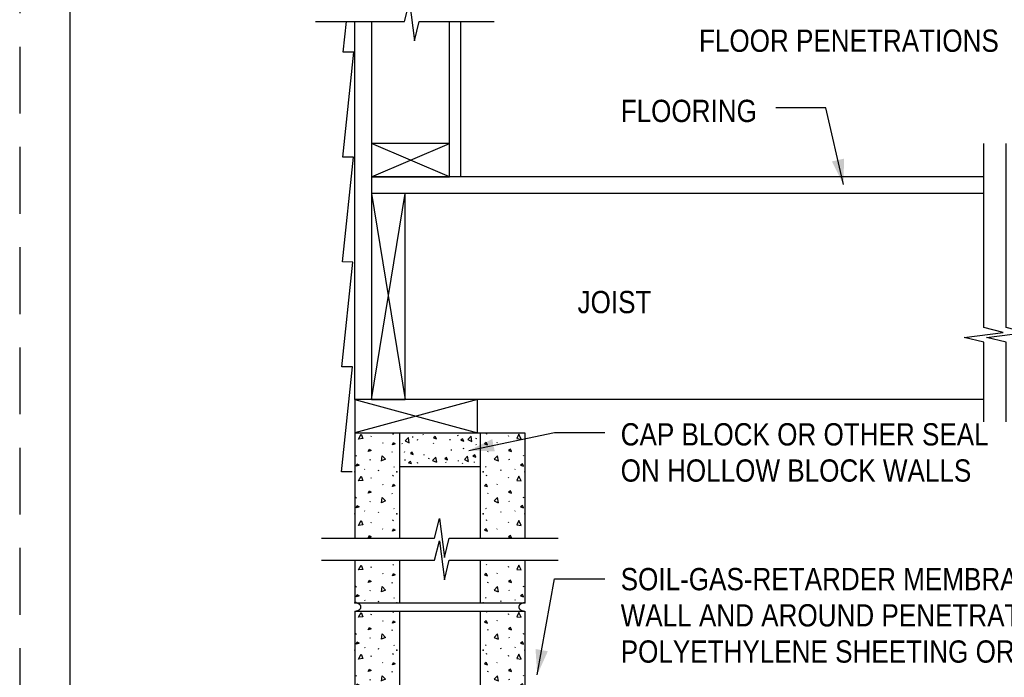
# Model space of a CAD drawing. Extents: x -4.7 to 12.3, y -5.1 to 5.9.
# Tile 2 of 5: x -4.7 to -1, y -2.9 to -0.4. Entities that reach past the tile are written whole.
import ezdxf
from ezdxf.enums import TextEntityAlignment as Align

# ---------------------------------------------------------------- set-up
doc = ezdxf.new("R2010")
doc.units = 0
doc.linetypes.add('HIDDEN', pattern=[0.375, 0.25, -0.125])
doc.layers.get('0').update_dxf_attribs({"linetype": 'CONTINUOUS'})
for name, color, linetype in [('29', 7, 'CONTINUOUS'), ('32', 7, 'CONTINUOUS'), ('35', 7, 'CONTINUOUS')]:
    doc.layers.add(name, color=color, linetype=linetype)

# ---------------------------------------------------------------- blocks, each defined once
blk = doc.blocks.new('8CMU')
at = {"layer": '32', "linetype": 'CONTINUOUS'}
for p, q in [((0, 0.666667), (0, 0.03125)), ((0, 0.666667), (0.635417, 0.666667)), ((0.14241, 0.661275), (0.143801, 0.6644)), ((0.166667, 0.666667), (0.166667, 0.03125)), ((0.46875, 0.666667), (0.46875, 0.03125)), ((0.493007, 0.661275), (0.491616, 0.6644)), ((0.635417, 0.666667), (0.635417, 0.03125)), ((0.060199, 0.653298), (0.06159, 0.656419)), ((0.103563, 0.631099), (0.104949, 0.629017)), ((0.531854, 0.631099), (0.530467, 0.629017)), ((0.575217, 0.653298), (0.573827, 0.656419)), ((0.138629, 0.597822), (0.138977, 0.594701)), ((0.496788, 0.597822), (0.49644, 0.594701)), ((0.004008, 0.579411), (0.005395, 0.582536)), ((0.05673, 0.565189), (0.058121, 0.568314)), ((0.578686, 0.565189), (0.577296, 0.568314)), ((0.631409, 0.579411), (0.630022, 0.582536)), ((0.035516, 0.531743), (0.036902, 0.529661)), ((0.088297, 0.524954), (0.089688, 0.528076)), ((0.145039, 0.540572), (0.14643, 0.53849)), ((0.490378, 0.540572), (0.488987, 0.53849)), ((0.54712, 0.524954), (0.545729, 0.528076)), ((0.599901, 0.531743), (0.598514, 0.529661)), ((0.060199, 0.497048), (0.06159, 0.500169)), ((0.14241, 0.505025), (0.143801, 0.50815)), ((0.493007, 0.505025), (0.491616, 0.50815)), ((0.575217, 0.497048), (0.573827, 0.500169)), ((0.103563, 0.474849), (0.104949, 0.472767)), ((0.531854, 0.474849), (0.530467, 0.472767)), ((0.004008, 0.423161), (0.005395, 0.426286)), ((0.05673, 0.408939), (0.058121, 0.412064)), ((0.138629, 0.441572), (0.138977, 0.438451)), ((0.496788, 0.441572), (0.49644, 0.438451)), ((0.578686, 0.408939), (0.577296, 0.412064)), ((0.631409, 0.423161), (0.630022, 0.426286)), ((0.035516, 0.375493), (0.036902, 0.373411)), ((0.088297, 0.368704), (0.089688, 0.371826)), ((0.145039, 0.384322), (0.14643, 0.38224)), ((0.490378, 0.384322), (0.488987, 0.38224)), ((0.54712, 0.368704), (0.545729, 0.371826)), ((0.599901, 0.375493), (0.598514, 0.373411)), ((0.060199, 0.330382), (0.06159, 0.333503)), ((0.14241, 0.338358), (0.143801, 0.341483)), ((0.493007, 0.338358), (0.491616, 0.341483)), ((0.575217, 0.330382), (0.573827, 0.333503)), ((0.103563, 0.308182), (0.104949, 0.3061)), ((0.531854, 0.308182), (0.530467, 0.3061)), ((0.004008, 0.256495), (0.005395, 0.25962)), ((0.138629, 0.274905), (0.138977, 0.271784)), ((0.496788, 0.274905), (0.49644, 0.271784)), ((0.631409, 0.256495), (0.630022, 0.25962)), ((0.05673, 0.242272), (0.058121, 0.245397)), ((0.578686, 0.242272), (0.577296, 0.245397)), ((0.035516, 0.208827), (0.036902, 0.206745)), ((0.088297, 0.202038), (0.089688, 0.205159)), ((0.145039, 0.217655), (0.14643, 0.215573)), ((0.490378, 0.217655), (0.488987, 0.215573)), ((0.54712, 0.202038), (0.545729, 0.205159)), ((0.599901, 0.208827), (0.598514, 0.206745)), ((0.060199, 0.163715), (0.06159, 0.166836)), ((0.14241, 0.171691), (0.143801, 0.174816)), ((0.493007, 0.171691), (0.491616, 0.174816)), ((0.575217, 0.163715), (0.573827, 0.166836)), ((0.103563, 0.141516), (0.104949, 0.139434)), ((0.531854, 0.141516), (0.530467, 0.139434)), ((0.004008, 0.089828), (0.005395, 0.092953)), ((0.05673, 0.075605), (0.058121, 0.07873)), ((0.138629, 0.108238), (0.138977, 0.105117)), ((0.496788, 0.108238), (0.49644, 0.105117)), ((0.578686, 0.075605), (0.577296, 0.07873)), ((0.631409, 0.089828), (0.630022, 0.092953)), ((0.035516, 0.04216), (0.036902, 0.040078)), ((0.088297, 0.035371), (0.089688, 0.038492)), ((0.145039, 0.050988), (0.14643, 0.048906)), ((0.490378, 0.050988), (0.488987, 0.048906)), ((0.54712, 0.035371), (0.545729, 0.038492)), ((0.599901, 0.04216), (0.598514, 0.040078)), ((0, 0.036257), (0.007512, 0.03125)), ((0, 0.03125), (0.635417, 0.03125))]:
    blk.add_line(p, q, dxfattribs=at)
for points in [[(0.013371, 0.643935), (0.022738, 0.661622), (0.030023, 0.645322), (0.013719, 0.643935)], [(0.139984, 0.622079), (0.144145, 0.630751), (0.151082, 0.625548), (0.139984, 0.622079)], [(0.495432, 0.622079), (0.491272, 0.630751), (0.484335, 0.625548), (0.495432, 0.622079)], [(0.622046, 0.643935), (0.612678, 0.661622), (0.605393, 0.645322), (0.621698, 0.643935)], [(0.049863, 0.597283), (0.054023, 0.605954), (0.060961, 0.600751), (0.049863, 0.597283)], [(0.585553, 0.597283), (0.581393, 0.605954), (0.574456, 0.600751), (0.585553, 0.597283)], [(0.098934, 0.561603), (0.101684, 0.581427), (0.114105, 0.568599), (0.099258, 0.56172)], [(0.536483, 0.561603), (0.533733, 0.581427), (0.521311, 0.568599), (0.536159, 0.56172)], [(0.004699, 0.54299), (0.008863, 0.551661), (0.015801, 0.546458), (0.004699, 0.54299)], [(0.630717, 0.54299), (0.626553, 0.551661), (0.619616, 0.546458), (0.630717, 0.54299)], [(0.013371, 0.487685), (0.022738, 0.505372), (0.030023, 0.489072), (0.013719, 0.487685)], [(0.622046, 0.487685), (0.612678, 0.505372), (0.605393, 0.489072), (0.621698, 0.487685)], [(0.049863, 0.441033), (0.054023, 0.449704), (0.060961, 0.444501), (0.049863, 0.441033)], [(0.139984, 0.465829), (0.144145, 0.474501), (0.151082, 0.469298), (0.139984, 0.465829)], [(0.495432, 0.465829), (0.491272, 0.474501), (0.484335, 0.469298), (0.495432, 0.465829)], [(0.585553, 0.441033), (0.581393, 0.449704), (0.574456, 0.444501), (0.585553, 0.441033)], [(0.098934, 0.405353), (0.101684, 0.425177), (0.114105, 0.412349), (0.099258, 0.40547)], [(0.536483, 0.405353), (0.533733, 0.425177), (0.521311, 0.412349), (0.536159, 0.40547)], [(0.004699, 0.38674), (0.008863, 0.395411), (0.015801, 0.390208), (0.004699, 0.38674)], [(0.630717, 0.38674), (0.626553, 0.395411), (0.619616, 0.390208), (0.630717, 0.38674)], [(0.013371, 0.321018), (0.022738, 0.338706), (0.030023, 0.322405), (0.013719, 0.321018)], [(0.622046, 0.321018), (0.612678, 0.338706), (0.605393, 0.322405), (0.621698, 0.321018)], [(0.139984, 0.299163), (0.144145, 0.307835), (0.151082, 0.302632), (0.139984, 0.299163)], [(0.495432, 0.299163), (0.491272, 0.307835), (0.484335, 0.302632), (0.495432, 0.299163)], [(0.049863, 0.274366), (0.054023, 0.283038), (0.060961, 0.277835), (0.049863, 0.274366)], [(0.098934, 0.238686), (0.101684, 0.25851), (0.114105, 0.245682), (0.099258, 0.238803)], [(0.536483, 0.238686), (0.533733, 0.25851), (0.521311, 0.245682), (0.536159, 0.238803)], [(0.585553, 0.274366), (0.581393, 0.283038), (0.574456, 0.277835), (0.585553, 0.274366)], [(0.004699, 0.220073), (0.008863, 0.228745), (0.015801, 0.223542), (0.004699, 0.220073)], [(0.630717, 0.220073), (0.626553, 0.228745), (0.619616, 0.223542), (0.630717, 0.220073)], [(0.013371, 0.154352), (0.022738, 0.172039), (0.030023, 0.155738), (0.013719, 0.154352)], [(0.622046, 0.154352), (0.612678, 0.172039), (0.605393, 0.155738), (0.621698, 0.154352)], [(0.049863, 0.107699), (0.054023, 0.116371), (0.060961, 0.111168), (0.049863, 0.107699)], [(0.139984, 0.132496), (0.144145, 0.141168), (0.151082, 0.135965), (0.139984, 0.132496)], [(0.495432, 0.132496), (0.491272, 0.141168), (0.484335, 0.135965), (0.495432, 0.132496)], [(0.585553, 0.107699), (0.581393, 0.116371), (0.574456, 0.111168), (0.585553, 0.107699)], [(0.098934, 0.07202), (0.101684, 0.091844), (0.114105, 0.079016), (0.099258, 0.072137)], [(0.536483, 0.07202), (0.533733, 0.091844), (0.521311, 0.079016), (0.536159, 0.072137)], [(0.004699, 0.053406), (0.008863, 0.062078), (0.015801, 0.056875), (0.004699, 0.053406)], [(0.630717, 0.053406), (0.626553, 0.062078), (0.619616, 0.056875), (0.630717, 0.053406)]]:
    blk.add_lwpolyline(points, dxfattribs=at)
for points in [[(0.000001, 0, 0.023214), (0.003224, 0.000233, 0.02419), (0.00641, 0.000769, 0.024773), (0.009383, 0.001574, 0.027459), (0.012255, 0.002683, 0.02867), (0.014761, 0.00399, 0.033429), (0.017085, 0.005595, 0.035406), (0.01895, 0.007306, 0.042063), (0.020528, 0.00928, 0.044525), (0.021621, 0.011284, 0.050398), (0.022319, 0.013454, 0.051721), (0.022542, 0.015625, 0.051721), (0.022319, 0.017796, 0.050398), (0.021621, 0.019966, 0.044525), (0.020528, 0.02197, 0.042063), (0.01895, 0.023944, 0.035406), (0.017085, 0.025655, 0.033429), (0.014761, 0.02726, 0.02867), (0.012255, 0.028567, 0.027459), (0.009383, 0.029676, 0.024773), (0.00641, 0.030481, 0.02419), (0.003224, 0.031017, 0.023214), (0.000001, 0.03125)], [(0.635416, 0.03125, 0.023214), (0.632193, 0.031017, 0.02419), (0.629007, 0.030481, 0.024773), (0.626034, 0.029676, 0.027459), (0.623162, 0.028567, 0.02867), (0.620655, 0.02726, 0.033429), (0.618332, 0.025655, 0.035406), (0.616467, 0.023944, 0.042063), (0.614888, 0.02197, 0.044525), (0.613795, 0.019966, 0.050398), (0.613098, 0.017796, 0.051721), (0.612875, 0.015625, 0.051721), (0.613098, 0.013454, 0.050398), (0.613795, 0.011284, 0.044525), (0.614888, 0.00928, 0.042063), (0.616467, 0.007306, 0.035406), (0.618332, 0.005595, 0.033429), (0.620655, 0.00399, 0.02867), (0.623162, 0.002683, 0.027459), (0.626034, 0.001574, 0.024773), (0.629007, 0.000769, 0.02419), (0.632193, 0.000233, 0.023214), (0.635416, 0)]]:
    blk.add_lwpolyline(points, format="xyb", dxfattribs=at)
for p in [(0, 0.520833), (0.15625, 0.520833), (0.479167, 0.520833), (0.635417, 0.520833), (0, 0.364583), (0.15625, 0.364583), (0.479167, 0.364583), (0.635417, 0.364583), (0, 0.197917), (0.15625, 0.197917), (0.479167, 0.197917), (0.635417, 0.197917), (0, 0.03125), (0.15625, 0.03125), (0.479167, 0.03125), (0.635417, 0.03125)]:
    blk.add_point(p, dxfattribs=at)

msp = doc.modelspace()

# ---------------------------------------------------------------- linework, layer by layer
at = {"layer": '29', "linetype": 'CONTINUOUS'}
for p, q in [((-3.450568, -1.816858), (-3.450568, -0.402449)), ((-3.388068, -0.402449), (-3.388068, -1.816858)), ((-3.096401, -0.983525), (-3.096401, -0.402449)), ((-3.054734, -0.983525), (-3.054734, -0.402449)), ((-3.388068, -0.983525), (-3.096401, -0.858525)), ((-3.096401, -0.983525), (-3.388068, -0.858525)), ((-1.098621, -0.983525), (-3.388068, -0.983525)), ((-3.388068, -1.816858), (-3.263068, -1.046025)), ((-3.388068, -1.046025), (-3.263068, -1.816858)), ((-1.098621, -1.046025), (-3.388068, -1.046025)), ((-3.450568, -1.816858), (-2.992234, -1.941858)), ((-2.992234, -1.816858), (-3.450568, -1.941858)), ((-3.450568, -1.816858), (-2.992234, -1.941858)), ((-2.992234, -1.816858), (-3.450568, -1.941858)), ((-1.098621, -1.816858), (-3.388068, -1.816858))]:
    msp.add_line(p, q, dxfattribs=at)
for points in [[(-3.598186, -0.402449), (-3.264781, -0.402449), (-3.246552, -0.329533), (-3.228323, -0.475366), (-3.210094, -0.402449), (-2.929734, -0.402449)], [(-3.46131, -2.087398), (-3.50091, -2.087178), (-3.459605, -1.695007), (-3.499206, -1.694786), (-3.4579, -1.302616), (-3.4975, -1.302396), (-3.456195, -0.910224), (-3.495797, -0.910003), (-3.454491, -0.517832), (-3.494092, -0.517612), (-3.481962, -0.402449)], [(-1.098621, -1.900191), (-1.098621, -1.602721), (-1.171538, -1.584492), (-1.025704, -1.566263), (-1.098621, -1.548034), (-1.098621, -0.858525)], [(-1.015288, -1.900191), (-1.015288, -1.602721), (-1.088204, -1.584492), (-0.942371, -1.566263), (-1.015288, -1.548034), (-1.015288, -0.858525)], [(-3.575568, -2.334939), (-3.152548, -2.334939), (-3.134319, -2.262022), (-3.11609, -2.407855), (-3.097861, -2.334939), (-2.690152, -2.334939)], [(-3.575568, -2.418272), (-3.152548, -2.418272), (-3.134319, -2.345355), (-3.11609, -2.491189), (-3.097861, -2.418272), (-2.690152, -2.418272)]]:
    msp.add_lwpolyline(points, dxfattribs=at)
for points in [[(-3.388068, -0.983525), (-3.096401, -0.983525), (-3.096401, -0.858525), (-3.388068, -0.858525)], [(-3.388068, -1.816858), (-3.263068, -1.816858), (-3.263068, -1.046025), (-3.388068, -1.046025)], [(-3.450568, -1.941858), (-2.992234, -1.941858), (-2.992234, -1.816858), (-3.450568, -1.816858)], [(-3.450568, -1.941858), (-2.992234, -1.941858), (-2.992234, -1.816858), (-3.450568, -1.816858)]]:
    msp.add_lwpolyline(points, close=True, dxfattribs=at)
at = {"layer": '32', "color": 1, "linetype": 'CONTINUOUS'}
for p, q in [((-1.688861, -0.725337), (-1.876361, -0.725337)), ((-1.623193, -1.012448), (-1.688861, -0.725337)), ((-3.024053, -2.007077), (-2.703701, -1.940453)), ((-2.703701, -1.940453), (-2.516201, -1.940453)), ((-2.768715, -2.84659), (-2.703701, -2.487962)), ((-2.703701, -2.487962), (-2.516201, -2.487962))]:
    msp.add_line(p, q, dxfattribs=at)
at = {"layer": '32', "linetype": 'CONTINUOUS'}
for p, q in [((-3.450568, -1.941858), (-2.815152, -1.941858)), ((-3.450568, -1.941858), (-3.450568, -2.334939)), ((-3.308158, -1.94725), (-3.306767, -1.944125)), ((-3.283901, -1.941858), (-3.283901, -2.334939)), ((-3.194221, -1.950266), (-3.195612, -1.947145)), ((-3.064267, -1.953517), (-3.065658, -1.950396)), ((-2.981819, -1.941858), (-2.981819, -2.334939)), ((-2.957563, -1.94725), (-2.958953, -1.944125)), ((-2.815152, -1.941858), (-2.815152, -2.334939)), ((-3.390368, -1.955227), (-3.388978, -1.952105)), ((-3.347005, -1.977426), (-3.345618, -1.979508)), ((-3.272194, -1.984404), (-3.273585, -1.981283)), ((-3.234806, -1.95543), (-3.235154, -1.958551)), ((-3.216938, -1.96681), (-3.217285, -1.969931)), ((-3.155236, -1.982779), (-3.156626, -1.979658)), ((-3.095107, -1.965184), (-3.095454, -1.968305)), ((-2.997641, -1.961932), (-2.997988, -1.965053)), ((-2.996042, -1.987655), (-2.997432, -1.984534)), ((-2.918715, -1.977426), (-2.920102, -1.979508)), ((-2.875352, -1.955227), (-2.876742, -1.952105)), ((-3.311939, -2.010703), (-3.311591, -2.013824)), ((-3.265671, -2.012328), (-3.266018, -2.015449)), ((-3.192572, -2.022082), (-3.192919, -2.025203)), ((-3.090233, -2.004201), (-3.090581, -2.007322)), ((-3.04315, -2.002286), (-3.04454, -1.999165)), ((-2.953781, -2.010703), (-2.954129, -2.013824)), ((-3.44656, -2.029113), (-3.445173, -2.025988)), ((-3.393837, -2.043336), (-3.392447, -2.040211)), ((-3.264046, -2.04159), (-3.264393, -2.044711)), ((-3.215339, -2.055934), (-3.216729, -2.052813)), ((-3.174703, -2.036714), (-3.175051, -2.039835)), ((-3.109751, -2.054307), (-3.111142, -2.051186)), ((-3.064242, -2.044841), (-3.06459, -2.047962)), ((-3.046398, -2.057559), (-3.047789, -2.054438)), ((-3.004138, -2.049719), (-3.004486, -2.05284)), ((-2.871883, -2.043336), (-2.873273, -2.040211)), ((-2.81916, -2.029113), (-2.820547, -2.025988)), ((-3.415052, -2.076781), (-3.413665, -2.078863)), ((-3.362271, -2.08357), (-3.36088, -2.080449)), ((-3.305529, -2.067953), (-3.304138, -2.070035)), ((-3.283901, -2.066858), (-2.981819, -2.066858)), ((-2.960191, -2.067953), (-2.961582, -2.070035)), ((-2.903449, -2.08357), (-2.90484, -2.080449)), ((-2.850668, -2.076781), (-2.852055, -2.078863)), ((-3.390368, -2.111477), (-3.388978, -2.108355)), ((-3.347005, -2.133676), (-3.345618, -2.135758)), ((-3.308158, -2.1035), (-3.306767, -2.100375)), ((-2.957563, -2.1035), (-2.958953, -2.100375)), ((-2.918715, -2.133676), (-2.920102, -2.135758)), ((-2.875352, -2.111477), (-2.876742, -2.108355)), ((-3.311939, -2.166953), (-3.311591, -2.170074)), ((-2.953781, -2.166953), (-2.954129, -2.170074)), ((-3.44656, -2.185363), (-3.445173, -2.182238)), ((-3.393837, -2.199586), (-3.392447, -2.196461)), ((-2.871883, -2.199586), (-2.873273, -2.196461)), ((-2.81916, -2.185363), (-2.820547, -2.182238)), ((-3.415052, -2.23303), (-3.413665, -2.235112)), ((-3.362271, -2.239819), (-3.36088, -2.236698)), ((-3.305529, -2.224203), (-3.304138, -2.226284)), ((-2.960191, -2.224203), (-2.961582, -2.226284)), ((-2.903449, -2.239819), (-2.90484, -2.236698)), ((-2.850668, -2.23303), (-2.852055, -2.235112)), ((-3.390368, -2.278142), (-3.388978, -2.275021)), ((-3.308158, -2.270165), (-3.306767, -2.26704)), ((-2.957563, -2.270165), (-2.958953, -2.26704)), ((-2.875352, -2.278142), (-2.876742, -2.275021)), ((-3.347005, -2.300341), (-3.345618, -2.302423)), ((-2.918715, -2.300341), (-2.920102, -2.302423)), ((-3.450568, -2.418272), (-3.450568, -2.577273)), ((-3.283901, -2.418272), (-3.283901, -2.577273)), ((-2.981819, -2.418272), (-2.981819, -2.577273)), ((-2.815152, -2.418272), (-2.815152, -2.577273)), ((-3.390368, -2.444809), (-3.388978, -2.441688)), ((-3.347005, -2.467008), (-3.345618, -2.46909)), ((-3.308158, -2.436832), (-3.306767, -2.433707)), ((-2.957563, -2.436832), (-2.958953, -2.433707)), ((-2.918715, -2.467008), (-2.920102, -2.46909)), ((-2.875352, -2.444809), (-2.876742, -2.441688)), ((-3.311939, -2.500285), (-3.311591, -2.503406)), ((-2.953781, -2.500285), (-2.954129, -2.503406)), ((-3.44656, -2.518695), (-3.445173, -2.51557)), ((-3.393837, -2.532918), (-3.392447, -2.529793)), ((-2.871883, -2.532918), (-2.873273, -2.529793)), ((-2.81916, -2.518695), (-2.820547, -2.51557)), ((-3.450568, -2.572267), (-3.443056, -2.577273)), ((-3.450568, -2.577273), (-2.815152, -2.577273)), ((-3.415052, -2.566363), (-3.413665, -2.568445)), ((-3.362271, -2.573152), (-3.36088, -2.570031)), ((-3.305529, -2.557535), (-3.304138, -2.559617)), ((-2.960191, -2.557535), (-2.961582, -2.559617)), ((-2.903449, -2.573152), (-2.90484, -2.570031)), ((-2.850668, -2.566363), (-2.852055, -2.568445))]:
    msp.add_line(p, q, dxfattribs=at)
for points in [[(-3.437197, -1.96459), (-3.427829, -1.946902), (-3.420544, -1.963203), (-3.436849, -1.96459)], [(-2.828523, -1.96459), (-2.837891, -1.946902), (-2.845176, -1.963203), (-2.828871, -1.96459)], [(-3.310583, -1.986445), (-3.306423, -1.977773), (-3.299486, -1.982977), (-3.310583, -1.986445)], [(-3.247094, -1.978643), (-3.249844, -1.958819), (-3.262266, -1.971647), (-3.247418, -1.978526)], [(-3.14604, -1.964098), (-3.150201, -1.955426), (-3.157138, -1.960629), (-3.14604, -1.964098)], [(-3.043702, -1.972227), (-3.047862, -1.963555), (-3.054799, -1.968758), (-3.043702, -1.972227)], [(-3.013176, -1.973767), (-3.015926, -1.953943), (-3.028348, -1.966771), (-3.0135, -1.97365)], [(-2.955137, -1.986445), (-2.959297, -1.977773), (-2.966234, -1.982977), (-2.955137, -1.986445)], [(-3.400704, -2.011242), (-3.396544, -2.00257), (-3.389607, -2.007773), (-3.400704, -2.011242)], [(-3.232134, -2.022622), (-3.236294, -2.013951), (-3.243232, -2.019154), (-3.232134, -2.022622)], [(-2.998217, -2.032376), (-3.002378, -2.023704), (-3.009315, -2.028908), (-2.998217, -2.032376)], [(-2.865016, -2.011242), (-2.869176, -2.00257), (-2.876113, -2.007773), (-2.865016, -2.011242)], [(-3.445868, -2.065535), (-3.441704, -2.056863), (-3.434767, -2.062066), (-3.445868, -2.065535)], [(-3.351634, -2.046922), (-3.348884, -2.027098), (-3.336462, -2.039926), (-3.35131, -2.046805)], [(-3.238633, -2.05676), (-3.242793, -2.048089), (-3.24973, -2.053292), (-3.238633, -2.05676)], [(-3.144754, -2.051798), (-3.147504, -2.031974), (-3.159926, -2.044802), (-3.145078, -2.051681)], [(-3.103806, -2.04213), (-3.107966, -2.033458), (-3.114904, -2.038661), (-3.103806, -2.04213)], [(-3.026172, -2.048547), (-3.028922, -2.028723), (-3.041344, -2.041551), (-3.026496, -2.04843)], [(-2.914086, -2.046922), (-2.916836, -2.027098), (-2.929258, -2.039926), (-2.91441, -2.046805)], [(-2.819852, -2.065535), (-2.824016, -2.056863), (-2.830953, -2.062066), (-2.819852, -2.065535)], [(-3.437197, -2.12084), (-3.427829, -2.103152), (-3.420544, -2.119453), (-3.436849, -2.12084)], [(-3.310583, -2.142695), (-3.306423, -2.134023), (-3.299486, -2.139227), (-3.310583, -2.142695)], [(-2.955137, -2.142695), (-2.959297, -2.134023), (-2.966234, -2.139227), (-2.955137, -2.142695)], [(-2.828523, -2.12084), (-2.837891, -2.103152), (-2.845176, -2.119453), (-2.828871, -2.12084)], [(-3.400704, -2.167492), (-3.396544, -2.15882), (-3.389607, -2.164023), (-3.400704, -2.167492)], [(-2.865016, -2.167492), (-2.869176, -2.15882), (-2.876113, -2.164023), (-2.865016, -2.167492)], [(-3.351634, -2.203172), (-3.348884, -2.183348), (-3.336462, -2.196176), (-3.35131, -2.203055)], [(-2.914086, -2.203172), (-2.916836, -2.183348), (-2.929258, -2.196176), (-2.91441, -2.203055)], [(-3.445868, -2.221785), (-3.441704, -2.213113), (-3.434767, -2.218316), (-3.445868, -2.221785)], [(-2.819852, -2.221785), (-2.824016, -2.213113), (-2.830953, -2.218316), (-2.819852, -2.221785)], [(-3.437197, -2.287505), (-3.427829, -2.269818), (-3.420544, -2.286118), (-3.436849, -2.287505)], [(-2.828523, -2.287505), (-2.837891, -2.269818), (-2.845176, -2.286118), (-2.828871, -2.287505)], [(-3.310583, -2.309361), (-3.306423, -2.300689), (-3.299486, -2.305892), (-3.310583, -2.309361)], [(-2.955137, -2.309361), (-2.959297, -2.300689), (-2.966234, -2.305892), (-2.955137, -2.309361)], [(-3.400704, -2.334158), (-3.396544, -2.325486), (-3.389607, -2.330689), (-3.400704, -2.334158)], [(-2.865016, -2.334158), (-2.869176, -2.325486), (-2.876113, -2.330689), (-2.865016, -2.334158)], [(-3.437197, -2.454172), (-3.427829, -2.436484), (-3.420544, -2.452785), (-3.436849, -2.454172)], [(-2.828523, -2.454172), (-2.837891, -2.436484), (-2.845176, -2.452785), (-2.828871, -2.454172)], [(-3.400704, -2.500824), (-3.396544, -2.492152), (-3.389607, -2.497355), (-3.400704, -2.500824)], [(-3.310583, -2.476027), (-3.306423, -2.467355), (-3.299486, -2.472559), (-3.310583, -2.476027)], [(-2.955137, -2.476027), (-2.959297, -2.467355), (-2.966234, -2.472559), (-2.955137, -2.476027)], [(-2.865016, -2.500824), (-2.869176, -2.492152), (-2.876113, -2.497355), (-2.865016, -2.500824)], [(-3.351634, -2.536504), (-3.348884, -2.51668), (-3.336462, -2.529508), (-3.35131, -2.536387)], [(-2.914086, -2.536504), (-2.916836, -2.51668), (-2.929258, -2.529508), (-2.91441, -2.536387)], [(-3.445868, -2.555117), (-3.441704, -2.546445), (-3.434767, -2.551648), (-3.445868, -2.555117)], [(-2.819852, -2.555117), (-2.824016, -2.546445), (-2.830953, -2.551648), (-2.819852, -2.555117)]]:
    msp.add_lwpolyline(points, dxfattribs=at)
for points in [[(-3.450567, -2.608523, 0.023214), (-3.447344, -2.608291, 0.02419), (-3.444158, -2.607754, 0.024773), (-3.441185, -2.60695, 0.027459), (-3.438313, -2.60584, 0.02867), (-3.435807, -2.604533, 0.033429), (-3.433483, -2.602928, 0.035406), (-3.431618, -2.601218, 0.042063), (-3.43004, -2.599243, 0.044525), (-3.428946, -2.597239, 0.050398), (-3.428249, -2.595069, 0.051721), (-3.428026, -2.592898, 0.051721), (-3.428249, -2.590728, 0.050398), (-3.428946, -2.588558, 0.044525), (-3.43004, -2.586554, 0.042063), (-3.431618, -2.584579, 0.035406), (-3.433483, -2.582869, 0.033429), (-3.435807, -2.581264, 0.02867), (-3.438313, -2.579957, 0.027459), (-3.441185, -2.578847, 0.024773), (-3.444158, -2.578043, 0.02419), (-3.447344, -2.577506, 0.023214), (-3.450567, -2.577273)], [(-2.815153, -2.577273, 0.023214), (-2.818376, -2.577506, 0.02419), (-2.821562, -2.578043, 0.024773), (-2.824535, -2.578847, 0.027459), (-2.827407, -2.579957, 0.02867), (-2.829913, -2.581264, 0.033429), (-2.832237, -2.582869, 0.035406), (-2.834102, -2.584579, 0.042063), (-2.83568, -2.586554, 0.044525), (-2.836773, -2.588558, 0.050398), (-2.837471, -2.590728, 0.051721), (-2.837694, -2.592898, 0.051721), (-2.837471, -2.595069, 0.050398), (-2.836773, -2.597239, 0.044525), (-2.83568, -2.599243, 0.042063), (-2.834102, -2.601218, 0.035406), (-2.832237, -2.602928, 0.033429), (-2.829913, -2.604533, 0.02867), (-2.827407, -2.60584, 0.027459), (-2.824535, -2.60695, 0.024773), (-2.821562, -2.607754, 0.02419), (-2.818376, -2.608291, 0.023214), (-2.815153, -2.608523)]]:
    msp.add_lwpolyline(points, format="xyb", dxfattribs=at)
for p in [(-3.450568, -2.087691), (-3.294318, -2.087691), (-3.294318, -2.087691), (-2.971402, -2.087691), (-2.971402, -2.087691), (-2.815152, -2.087691), (-3.450568, -2.24394), (-3.294318, -2.24394), (-2.971402, -2.24394), (-2.815152, -2.24394), (-3.450568, -2.577273), (-3.294318, -2.577273), (-2.971402, -2.577273), (-2.815152, -2.577273)]:
    msp.add_point(p, dxfattribs=at)
at = {"layer": '32', "color": 1, "linetype": 'CONTINUOUS'}
for points in [[(-1.621247, -0.915832), (-1.623193, -1.012448), (-1.666943, -0.926284)], [(-2.927495, -2.010935), (-3.024053, -2.007077), (-2.937039, -1.965042)], [(-2.72893, -2.758525), (-2.768715, -2.84659), (-2.775053, -2.750163)]]:
    msp.add_solid(points, dxfattribs=at)
at = {"layer": '35', "linetype": 'CONTINUOUS'}
msp.add_line((-4.516857, 5.44053), (-4.516857, -4.80947), dxfattribs=at)
at = {"layer": '35', "linetype": 'HIDDEN'}
msp.add_lwpolyline([(-4.704357, -5.12197), (12.295643, -5.12197), (12.295643, 5.87803), (-4.704357, 5.87803)], close=True, dxfattribs=at)

# ---------------------------------------------------------------- block references
at = {"xscale": 0.999998, "yscale": 0.999998}
msp.add_blockref('8CMU', (-3.450568, -3.275189), dxfattribs=at)

# ---------------------------------------------------------------- texts
at = {"layer": '32', "color": 1, "linetype": 'CONTINUOUS', "width": 0.875}
for s, p in [('FLOOR PENETRATIONS', (-2.163809, -0.432858)), ('FLOORING', (-2.456542, -0.695522)), ('JOIST', (-2.617891, -1.410582)), ('CAP BLOCK OR OTHER SEAL', (-2.456542, -1.9054)), ('ON HOLLOW BLOCK WALLS', (-2.456542, -2.040816)), ('SOIL-GAS-RETARDER MEMBRANE SEALED AGAINST', (-2.456542, -2.447066)), ('WALL AND AROUND PENETRATIONS (MIN. 6-MIL', (-2.456542, -2.582483)), ('POLYETHYLENE SHEETING OR EQUIVALENT)', (-2.456542, -2.7179))]:
    msp.add_text(s, height=0.083333, dxfattribs=at).set_placement(p, align=Align.TOP_LEFT)

doc.saveas('drawing.dxf')
